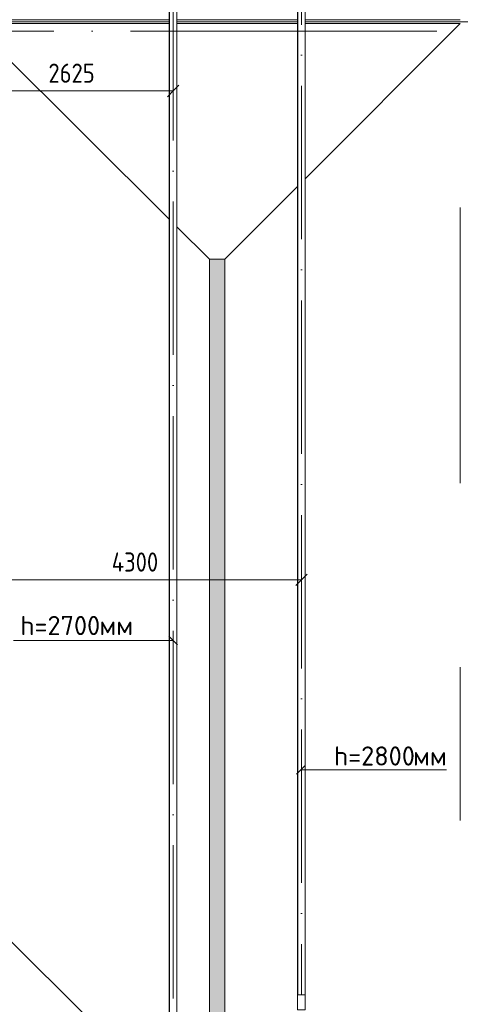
# Model space of a CAD drawing. Header units: millimetres. Extents: x -32229 to 192519, y -13689 to 125138.
# Tile 59 of 183: x 5932 to 11685, y 81350 to 94200. Entities that reach past the tile are written whole.
import ezdxf

# ---------------------------------------------------------------- set-up
doc = ezdxf.new("R2010")
doc.units = ezdxf.units.MM
doc.linetypes.add('ADSK_Линия сетки', pattern=[5000, 4000, -500, 0, -500])
doc.linetypes.add('ADSK_Осевая', pattern=[2800, 2000, -400, 0, -400])
for name, color, linetype, lineweight in [('A-____-____-DIMS', 7, 'Continuous', 9), ('A-____-____-DIMS-200', 7, 'Continuous', 9), ('A-FLOR-____-OTLN', 7, 'Continuous', 18), ('A-GENM-____-OTLN', 7, 'Continuous', 18), ('E-CABL-TRAY-CNTR', 7, 'ADSK_Осевая', 18), ('E-CABL-TRAY-OTLN', 7, 'Continuous', 18), ('G-____-____-TEXT', 7, 'Continuous', 9), ('M-EQPM-____-OTLN', 7, 'Continuous', 18), ('S-GRID-____-OTLN', 7, 'Continuous', 9)]:
    doc.layers.add(name, color=color, linetype=linetype, lineweight=lineweight)
doc.layers.add('A-DETL-____-OTLN', color=7, linetype='Continuous', lineweight=9, true_color=0x00a600)
doc.styles.add('GOST Common_4', font='GOST_Common.ttf', dxfattribs={"width": 0.9, "height": 250})
doc.styles.add('ISOCPEUR', font='isocpeur.ttf', dxfattribs={"height": 250})
doc.dimstyles.new('ГОСТ_2_5_мм2', dxfattribs={"dimscale": 304.8, "dimtxt": 251.428749, "dimasz": 0.492126, "dimexe": 0.492126, "dimexo": 0.656168, "dimgap": 0.098425, "dimtad": 1, "dimdec": 0, "dimdsep": 46, "dimtxsty": 'GOST Common_4', "dimblk1": 'OBLIQUE', "dimblk2": 'OBLIQUE', "dimsah": 1, "dimcen": 0.09, "dimazin": 2, "dimtfac": 1, "dimtdec": 4, "dimtix": 1, "dimtmove": 0, "dimatfit": 3, "dimfxl": 1, "dimtvp": 1, "dimtolj": 1, "dimtzin": 0, "dimarcsym": 2})

# ---------------------------------------------------------------- blocks, each defined once
blk = doc.blocks.new('АР_Лоток - 200х100h_ЛВ1-7189403--01 ЭЛ')
at = {"layer": 'M-EQPM-____-OTLN', "lineweight": 13, "true_color": 0xf3f3f3}
blk.add_hatch(color=7, dxfattribs=at).paths.add_polyline_path([(11175, 27), (11175, 100), (0, 100), (1, -100), (11175, -100)])
at = {"layer": 'M-EQPM-____-OTLN', "color": 253, "lineweight": 13, "true_color": 0xaaaaaa}
blk.add_line((11175, -100), (11175, 100), dxfattribs=at)
blk = doc.blocks.new('АР-Заполнение деф_ шва - Д_ш_-4317092--01 ЭЛ')
at = {"layer": 'A-GENM-____-OTLN', "color": 253, "lineweight": 13, "true_color": 0xaaaaaa}
for p, q in [((0, 25), (2575, 25)), ((2675, 25), (4250, 25)), ((4350, 25), (6375, 25)), ((0, -25), (2575, -25)), ((2675, -25), (4250, -25)), ((4350, -25), (6375, -25))]:
    blk.add_line(p, q, dxfattribs=at)
blk = doc.blocks.new('Наметкина 10_РД_АР_П_отсоединено_rvt-1--01 ЭЛ')
at = {"layer": 'A-FLOR-____-OTLN', "color": 253, "lineweight": 13, "true_color": 0xaaaaaa}
for p, q in [((-19915, 94170), (7885, 94170)), ((7885, 91595), (5310, 94150)), ((5310, 94150), (7885, 94150)), ((7985, 94170), (9561, 94170)), ((7985, 94150), (9561, 94150)), ((9661, 94170), (24679, 94170)), ((11685, 94150), (9661, 92125)), ((9661, 94150), (11685, 94150)), ((9561, 92025), (8610, 91075)), ((11685, 91750), (11685, 88150)), ((11685, 91750), (11685, 88150)), ((8410, 91074), (7985, 91496)), ((8410, 91074), (8410, 91075)), ((8410, 91075), (8610, 91075)), ((8410, 79600), (8410, 91074)), ((8610, 91075), (8610, 79600)), ((11685, 85750), (11685, 83750)), ((11685, 85750), (11685, 83750)), ((5310, 82675), (7885, 80120))]:
    blk.add_line(p, q, dxfattribs=at)
at = {"layer": 'A-GENM-____-OTLN', "color": 253, "lineweight": 13, "true_color": 0xaaaaaa}
blk.add_blockref('АР-Заполнение деф_ шва - Д_ш_-4317092--01 ЭЛ', (5310, 94175), dxfattribs=at)
at = {"layer": 'M-EQPM-____-OTLN', "color": 253, "lineweight": 13, "true_color": 0xaaaaaa, "rotation": 270}
blk.add_blockref('АР_Лоток - 200х100h_ЛВ1-7189403--01 ЭЛ', (8510, 91075), dxfattribs=at)
blk = doc.blocks.new('M_Вертикальный внутренний изгиб-колено для канального - Стандартное-V285--01 ЭЛ')
at = {"layer": 'E-CABL-TRAY-OTLN', "color": 94, "true_color": 0x009f00}
for p, q in [((98803, 57580), (98803, 57680)), ((98878, 57680), (98803, 57680)), ((98803, 57580), (98878, 57580)), ((98878, 57680), (98948, 57680)), ((98948, 57580), (98878, 57580)), ((98948, 57680), (99002, 57680)), ((99002, 57580), (98948, 57580)), ((99002, 57680), (99002, 57580))]:
    blk.add_line(p, q, dxfattribs=at)
blk = doc.blocks.new('DIMBLOCK22--01 ЭЛ')
at = {"layer": 'A-____-____-DIMS-200'}
for p, q in [((5310, 93176), (5310, 93420)), ((7935, 93176), (7935, 93420)), ((5310, 93270), (5385, 93345)), ((7935, 93270), (8010, 93345)), ((5310, 93270), (5235, 93195)), ((5310, 93270), (7935, 93270)), ((5310, 93270), (5310, 93176)), ((7935, 93270), (7860, 93195)), ((7935, 93270), (7935, 93176))]:
    blk.add_line(p, q, dxfattribs=at)
at = {"layer": 'A-____-____-DIMS-200', "color": 0, "insert": (6307, 93627), "char_height": 250, "width": 756.84, "attachment_point": 1, "line_spacing_factor": 1.022761, "style": 'GOST Common_4'}
blk.add_mtext('2625', dxfattribs=at)
blk = doc.blocks.new('_Oblique')
at = {"color": 0, "linetype": 'ByBlock', "lineweight": -2}
blk.add_line((-0.5, -0.5), (0.5, 0.5), dxfattribs=at)
blk = doc.blocks.new('DIMBLOCK136--01 ЭЛ')
at = {"layer": 'A-____-____-DIMS-200'}
for p, q in [((5310, 86796), (5310, 87040)), ((9611, 86796), (9611, 87040)), ((5310, 86890), (5235, 86815)), ((5310, 86890), (5385, 86965)), ((5310, 86890), (9611, 86890)), ((5310, 86890), (5310, 86796)), ((9611, 86890), (9536, 86815)), ((9611, 86890), (9686, 86965)), ((9611, 86890), (9611, 86796))]:
    blk.add_line(p, q, dxfattribs=at)
at = {"layer": 'A-____-____-DIMS-200', "color": 0, "insert": (7134, 87247), "char_height": 250, "width": 782.41, "attachment_point": 1, "line_spacing_factor": 1.022761, "style": 'GOST Common_4'}
blk.add_mtext('4300', dxfattribs=at)

msp = doc.modelspace()

# ---------------------------------------------------------------- linework, layer by layer
at = {"layer": 'A-DETL-____-OTLN', "color": 150, "true_color": 0x0080ff}
for p, q in [((7935.3, 86099.2), (5850.4, 86099.2)), ((7991.9, 86042.7), (7878.7, 86155.8))]:
    msp.add_line(p, q, dxfattribs=at)
at = {"layer": 'A-DETL-____-OTLN', "color": 116, "true_color": 0x008040}
for p, q in [((9544.5, 84351.7), (9657.7, 84464.8)), ((11506.1, 84408.3), (9601.1, 84408.3))]:
    msp.add_line(p, q, dxfattribs=at)
at = {"layer": 'E-CABL-TRAY-CNTR', "color": 94, "true_color": 0x009f00}
msp.add_line((9610.6, 104535.3), (9610.6, 81475.9), dxfattribs=at)
at = {"layer": 'E-CABL-TRAY-CNTR', "color": 150, "true_color": 0x0080ff}
msp.add_line((7935.3, 78624.7), (7935.3, 96049.9), dxfattribs=at)
at = {"layer": 'E-CABL-TRAY-OTLN', "color": 94, "true_color": 0x009f00}
for p, q in [((9560.6, 104535.3), (9560.6, 81475.9)), ((9563.1, 104535.3), (9563.1, 81475.9)), ((9658, 104535.3), (9658, 81475.9)), ((9660.6, 104535.3), (9660.6, 81475.9)), ((9563.1, 81475.9), (9560.6, 81475.9)), ((9660.6, 81475.9), (9658, 81475.9))]:
    msp.add_line(p, q, dxfattribs=at)
at = {"layer": 'E-CABL-TRAY-OTLN', "color": 150, "true_color": 0x0080ff}
for p, q in [((7885.3, 78624.7), (7885.3, 96049.9)), ((7887.8, 78624.7), (7887.8, 96049.9)), ((7982.8, 78624.7), (7982.8, 96049.9)), ((7985.3, 78624.7), (7985.3, 96049.9))]:
    msp.add_line(p, q, dxfattribs=at)
at = {"layer": 'S-GRID-____-OTLN', "color": 253, "linetype": 'ADSK_Линия сетки', "true_color": 0xaaaaaa}
msp.add_line((131381.2, 94050), (-30593.4, 94050), dxfattribs=at)

# ---------------------------------------------------------------- block references
at = {"lineweight": 5}
msp.add_blockref('Наметкина 10_РД_АР_П_отсоединено_rvt-1--01 ЭЛ', (0, 0), dxfattribs=at)
at = {"layer": 'E-CABL-TRAY-OTLN', "color": 94, "true_color": 0x009f00, "rotation": 270}
msp.add_blockref('M_Вертикальный внутренний изгиб-колено для канального - Стандартное-V285--01 ЭЛ', (-48019.2, 180278.7), dxfattribs=at)

# ---------------------------------------------------------------- texts
at = {"layer": 'G-____-____-TEXT', "color": 150, "true_color": 0x0080ff, "char_height": 250, "attachment_point": 1, "style": 'ISOCPEUR'}
for s, insert, width in [('h=2700', (5940.5, 86418.3), 1250.632), ('мм', (6972.4, 86418.3), 481.012)]:
    msp.add_mtext(s, dxfattribs=dict(at, insert=insert, width=width))
at = {"layer": 'G-____-____-TEXT', "color": 96, "true_color": 0x008000, "char_height": 250, "attachment_point": 1, "style": 'ISOCPEUR'}
for s, insert, width in [('h=2800', (10036.2, 84715.8), 1250.632), ('мм', (11068.1, 84715.8), 481.012)]:
    msp.add_mtext(s, dxfattribs=dict(at, insert=insert, width=width))

# ---------------------------------------------------------------- dimensions: what is measured, and where the dimension line sits
at = {"layer": 'A-____-____-DIMS'}
for base, p1, p2, override, picture, middle in [((7935.3, 93270.1), (5310.3, 93376.2), (7935.3, 93376.2), {"dimpost": '<>', "dimfxl": 2625}, 'DIMBLOCK22--01 ЭЛ', (6622.8, 93425.1)), ((9610.6, 86890.4), (5310.3, 86996.4), (9610.6, 86996.4), {"dimpost": '<>', "dimfxl": 4300.264366}, 'DIMBLOCK136--01 ЭЛ', (7460.4, 87045.4))]:
    dim = msp.add_linear_dim(base=base, p1=p1, p2=p2, dimstyle='ГОСТ_2_5_мм2', override=override, dxfattribs=at)
    dim.commit()
    dim.dimension.update_dxf_attribs({"geometry": picture, "text_midpoint": middle})

doc.saveas('drawing.dxf')
